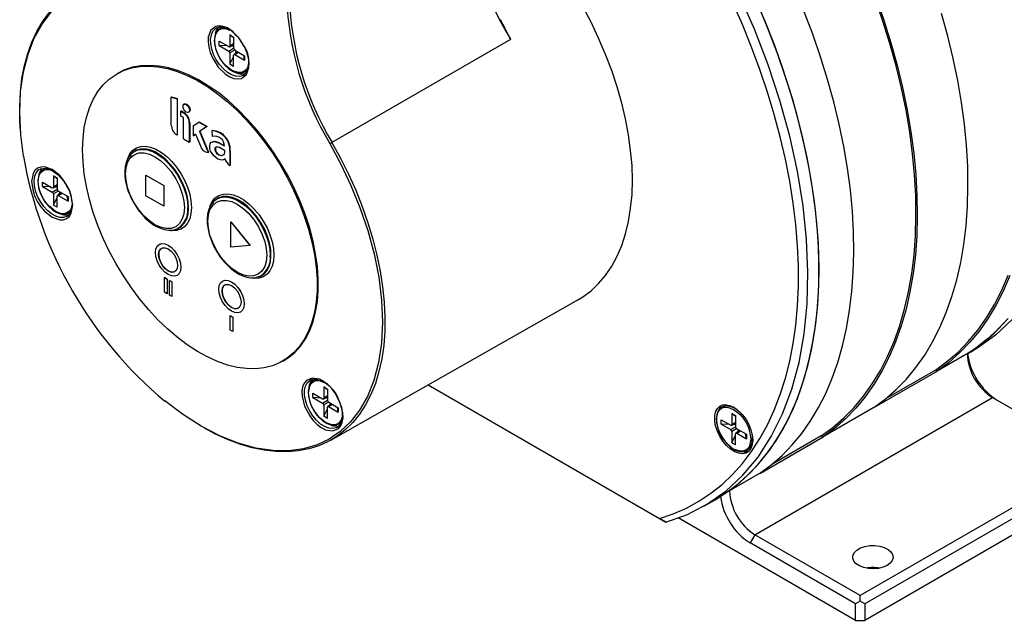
# Model space of a CAD drawing. Header units: millimetres. Extents: x 0 to 629, y 0 to 486.
# Tile 6 of 8: x 424 to 534, y 324 to 391. Entities that reach past the tile are written whole.
import ezdxf

# ---------------------------------------------------------------- set-up
doc = ezdxf.new("R2010")
doc.units = ezdxf.units.MM
doc.header["$LTSCALE"] = 2.25

msp = doc.modelspace()

# ---------------------------------------------------------------- linework, layer by layer
for p, q in [((446.39, 389.92), (446.54, 389.99)), ((446.39, 389.92), (446.62, 389.98)), ((447.87, 389.15), (448.3, 388.9)), ((447.87, 389.15), (447.87, 387.9)), ((448.3, 388.81), (447.87, 389.15)), ((448.3, 388.9), (448.3, 387.68)), ((478.54, 389.87), (479.19, 388.64)), ((446.67, 388.45), (447.75, 387.83)), ((446.67, 387.96), (446.67, 388.45)), ((446.67, 387.96), (447.75, 387.34)), ((447.6, 387.91), (446.67, 387.96)), ((447.84, 387.82), (448.3, 388.08)), ((448.3, 388.14), (447.87, 387.9)), ((448.3, 387.88), (447.97, 387.9)), ((479.19, 388.64), (459.27, 377.15)), ((447.75, 387.34), (448.3, 387.65)), ((448.42, 387.44), (447.87, 387.13)), ((447.87, 387.13), (447.87, 385.88)), ((447.87, 385.88), (448.3, 386.71)), ((448.3, 385.63), (448.3, 386.88)), ((448.79, 387.23), (448.33, 386.96)), ((448.42, 386.95), (448.84, 387.2)), ((448.42, 386.95), (449.5, 386.33)), ((448.44, 387.43), (449.5, 386.82)), ((448.47, 387.04), (448.62, 387.33)), ((449.5, 386.33), (449.42, 386.87)), ((449.5, 386.82), (449.5, 386.33)), ((448.3, 385.63), (447.87, 385.88)), ((435.41, 384.88), (435.28, 384.8)), ((449.61, 384.84), (449.43, 384.65)), ((441.33, 382.2), (441.36, 382.22)), ((441.33, 379.08), (441.33, 382.2)), ((441.33, 382.2), (441.98, 382.01)), ((441.36, 382.22), (442.01, 382.03)), ((442.01, 382.03), (441.98, 382.01)), ((441.98, 382.01), (441.98, 377.97)), ((442.01, 382.03), (442.01, 377.99)), ((442.81, 381.44), (442.76, 381.41)), ((442.47, 380.66), (442.42, 380.63)), ((442.42, 380.06), (442.42, 380.63)), ((442.42, 380.63), (442.7, 380.46)), ((442.69, 379.91), (442.42, 380.06)), ((442.47, 380.66), (442.75, 380.49)), ((442.75, 380.49), (442.7, 380.46)), ((443.27, 380.52), (443.32, 380.55)), ((442.69, 377.54), (442.69, 379.91)), ((443.4, 379.37), (443.35, 379.34)), ((443.35, 379.34), (443.35, 377.16)), ((443.4, 379.37), (443.4, 377.19)), ((443.78, 379), (444.41, 379.42)), ((443.78, 379), (443.78, 377.89)), ((444.45, 379.44), (444.41, 379.42)), ((444.41, 379.42), (445.3, 378.91)), ((444.45, 379.44), (445.33, 378.93)), ((441.98, 377.97), (441.96, 377.98)), ((442.01, 377.99), (441.98, 377.97)), ((443.78, 377.89), (444.05, 378.08)), ((443.81, 377.91), (443.78, 377.89)), ((444.06, 378.08), (443.81, 377.91)), ((444.05, 378.08), (444.59, 376.76)), ((445.3, 378.91), (444.5, 378.38)), ((444.53, 378.4), (444.5, 378.38)), ((444.5, 378.38), (445.45, 376.04)), ((445.33, 378.93), (444.53, 378.4)), ((444.53, 378.4), (445.48, 376.06)), ((445.33, 378.93), (445.3, 378.91)), ((445.95, 378.49), (445.92, 378.47)), ((445.94, 377.81), (445.92, 378.47)), ((442.69, 377.54), (443.35, 377.16)), ((443.4, 377.19), (443.35, 377.16)), ((446.65, 377.12), (446.62, 377.1)), ((447.28, 376.72), (446.62, 377.1)), ((446.65, 377.12), (447.28, 376.76)), ((436.76, 375.58), (436.89, 375.8)), ((437, 375.99), (436.94, 375.93)), ((445.48, 376.06), (445.45, 376.04)), ((446.71, 376.6), (447.28, 376.27)), ((447.28, 376.27), (447.28, 376.04)), ((447.92, 376.19), (447.88, 376.17)), ((447.88, 376.17), (447.88, 374.57)), ((447.92, 376.19), (447.92, 374.59)), ((447.92, 374.59), (447.88, 374.57)), ((438.52, 373.5), (438.51, 373.49)), ((438.51, 371.18), (438.51, 373.49)), ((438.51, 373.49), (440.51, 372.34)), ((438.52, 373.5), (440.52, 372.34)), ((426.99, 372.73), (428.07, 372.1)), ((426.99, 372.24), (426.99, 372.73)), ((428.19, 373.42), (428.62, 373.18)), ((428.19, 373.42), (428.19, 372.17)), ((428.62, 373.08), (428.19, 373.42)), ((428.62, 372.42), (428.19, 372.17)), ((428.62, 373.18), (428.62, 371.95)), ((426.99, 372.24), (428.07, 371.61)), ((427.92, 372.19), (426.99, 372.24)), ((428.07, 371.61), (428.62, 371.93)), ((428.16, 372.1), (428.62, 372.36)), ((428.74, 371.72), (428.19, 371.41)), ((428.19, 371.41), (428.19, 370.16)), ((428.62, 372.16), (428.29, 372.17)), ((429.11, 371.5), (428.65, 371.24)), ((428.74, 371.23), (429.16, 371.48)), ((428.76, 371.71), (429.82, 371.1)), ((428.79, 371.32), (428.94, 371.61)), ((440.51, 372.34), (440.51, 370.03)), ((440.52, 372.34), (440.51, 372.34)), ((440.52, 372.34), (440.52, 370.03)), ((428.19, 370.16), (428.62, 370.99)), ((428.62, 369.91), (428.62, 371.16)), ((428.74, 371.23), (429.82, 370.61)), ((429.82, 370.61), (429.74, 371.14)), ((429.82, 371.1), (429.82, 370.61)), ((440.51, 370.03), (438.51, 371.18)), ((445.95, 370.27), (446.08, 370.49)), ((446.19, 370.68), (446.13, 370.62)), ((428.62, 369.91), (428.19, 370.16)), ((430.21, 369.59), (430.11, 369.48)), ((440.51, 370.03), (440.52, 370.03)), ((448, 368.28), (450.13, 365.64)), ((448, 368.28), (450.12, 365.64)), ((448, 365.45), (448, 368.28)), ((448, 368.28), (448, 368.28)), ((441.84, 367.44), (441.7, 367.41)), ((441.84, 367.44), (441.92, 367.47)), ((441.92, 367.47), (442.01, 367.5)), ((440, 365.78), (439.99, 365.77)), ((450.12, 365.64), (448, 365.45)), ((450.13, 365.64), (450.12, 365.64)), ((440.59, 362.08), (440.58, 362.07)), ((440.87, 361.91), (440.58, 362.07)), ((440.58, 360.44), (440.58, 362.07)), ((440.59, 362.08), (440.87, 361.91)), ((440.87, 361.91), (440.87, 360.28)), ((440.87, 361.91), (440.87, 361.91)), ((440.87, 361.91), (440.87, 360.27)), ((441.14, 361.76), (441.13, 361.75)), ((441.13, 360.12), (441.13, 361.75)), ((441.41, 361.59), (441.13, 361.75)), ((441.14, 361.76), (441.42, 361.59)), ((441.41, 361.59), (441.41, 359.96)), ((441.41, 361.59), (441.42, 361.59)), ((441.42, 361.59), (441.42, 359.96)), ((441.99, 362.31), (442, 362.31)), ((447.07, 361.69), (447.06, 361.69)), ((451.03, 362.14), (450.89, 362.1)), ((451.03, 362.14), (451.11, 362.16)), ((451.11, 362.16), (451.2, 362.2)), ((440.87, 360.27), (440.58, 360.44)), ((440.87, 360.28), (440.87, 360.27)), ((441.41, 359.96), (441.13, 360.12)), ((441.42, 359.96), (441.41, 359.96)), ((459.15, 343.95), (486.7, 359.58)), ((449.06, 358.23), (449.07, 358.23)), ((447.92, 357.84), (448.21, 357.67)), ((447.92, 356.2), (447.92, 357.84)), ((447.92, 357.84), (448.2, 357.67)), ((447.92, 357.84), (447.92, 357.84)), ((448.2, 357.67), (448.2, 356.04)), ((448.21, 357.67), (448.2, 357.67)), ((448.21, 357.67), (448.21, 356.04)), ((448.2, 356.04), (447.92, 356.2)), ((448.2, 356.04), (448.21, 356.04)), ((530.67, 353.9), (526.78, 351.65)), ((530.18, 353.56), (530.82, 353.93)), ((453.78, 352.76), (453.91, 352.83)), ((519.79, 347.62), (526.78, 351.65)), ((526.59, 351.76), (521.08, 348.58)), ((526.59, 351.76), (526.78, 351.65)), ((456.86, 350.65), (457.15, 350.72)), ((456.86, 350.65), (456.98, 350.71)), ((458.35, 349.88), (458.77, 349.63)), ((458.35, 349.88), (458.35, 348.63)), ((458.77, 349.54), (458.35, 349.88)), ((458.77, 349.63), (458.77, 348.41)), ((470, 350.1), (495.82, 335.19)), ((470, 350.1), (496.53, 334.78)), ((457.14, 349.18), (458.23, 348.56)), ((457.14, 348.69), (457.14, 349.18)), ((457.14, 348.69), (458.23, 348.07)), ((458.07, 348.64), (457.14, 348.69)), ((458.23, 348.07), (458.77, 348.38)), ((458.31, 348.55), (458.77, 348.81)), ((458.77, 348.87), (458.35, 348.63)), ((458.77, 348.61), (458.45, 348.63)), ((506.45, 333.39), (532.96, 348.69)), ((532.96, 348.69), (544.72, 341.91)), ((458.89, 348.17), (458.35, 347.86)), ((458.35, 347.86), (458.35, 346.61)), ((458.35, 346.61), (458.77, 347.44)), ((458.77, 346.36), (458.77, 347.61)), ((459.27, 347.96), (458.81, 347.69)), ((458.89, 347.68), (459.32, 347.93)), ((458.89, 347.68), (459.97, 347.06)), ((458.91, 348.16), (459.97, 347.55)), ((458.94, 347.77), (459.09, 348.06)), ((459.97, 347.06), (459.89, 347.6)), ((459.97, 347.55), (459.97, 347.06)), ((504.47, 347.35), (504.21, 347.5)), ((519.71, 347.57), (514.05, 344.3)), ((458.77, 346.36), (458.35, 346.61)), ((502.67, 346.22), (503.75, 345.6)), ((502.67, 345.73), (502.67, 346.22)), ((503.87, 346.92), (504.3, 346.67)), ((503.87, 346.92), (503.87, 345.67)), ((504.3, 346.58), (503.87, 346.92)), ((504.3, 346.67), (504.3, 345.45)), ((460.02, 345.47), (459.9, 345.38)), ((502.67, 345.73), (503.75, 345.11)), ((503.6, 345.69), (502.67, 345.73)), ((503.75, 345.11), (504.3, 345.42)), ((503.84, 345.59), (504.3, 345.86)), ((504.3, 345.91), (503.87, 345.67)), ((504.42, 345.22), (503.87, 344.9)), ((504.3, 345.65), (503.97, 345.67)), ((504.79, 345), (504.33, 344.73)), ((504.42, 344.73), (504.84, 344.97)), ((504.44, 345.2), (505.5, 344.59)), ((504.47, 344.81), (504.61, 345.1)), ((503.87, 344.9), (503.87, 343.65)), ((503.87, 343.65), (504.3, 344.48)), ((504.3, 343.41), (504.3, 344.66)), ((504.42, 344.73), (505.5, 344.1)), ((505.5, 344.1), (505.42, 344.64)), ((505.5, 344.59), (505.5, 344.1)), ((506.17, 344.1), (506.17, 344.4)), ((507.06, 340.27), (514.05, 344.31)), ((513.86, 344.41), (508.35, 341.23)), ((513.86, 344.41), (514.05, 344.3)), ((504.3, 343.41), (503.87, 343.65)), ((544.72, 341.91), (518.2, 326.6)), ((545.25, 340.99), (518.73, 325.68)), ((506.98, 340.22), (503.09, 337.98)), ((545.25, 339.15), (518.73, 323.84)), ((500.77, 336.58), (502.01, 337.3)), ((496.53, 334.78), (495.82, 335.19)), ((517.67, 323.84), (497.88, 335.27)), ((506.45, 333.39), (505.92, 332.47)), ((518.2, 326.6), (506.45, 333.39)), ((517.67, 325.68), (505.92, 332.47)), ((518.2, 325.99), (518.2, 326.6)), ((518.2, 325.99), (517.67, 325.68)), ((517.67, 323.84), (517.67, 325.68)), ((518.73, 325.68), (518.2, 325.99)), ((518.73, 325.68), (518.73, 323.84)), ((517.67, 323.84), (518.73, 323.84))]:
    msp.add_line(p, q)
at = {"flags": 128}
for points in [[(424.52, 378.41), (424.45, 379.53), (424.43, 381.17), (424.51, 382.75), (424.68, 384.26), (424.96, 385.71), (425.32, 387.07), (425.78, 388.34), (426.33, 389.52), (426.97, 390.6), (427.69, 391.58), (428.49, 392.45), (429.38, 393.21), (430.33, 393.85)], [(424.85, 375.6), (424.54, 377.99), (424.43, 380.47), (424.53, 382.81), (424.85, 385.01), (425.36, 387), (426.06, 388.78), (426.93, 390.35), (427.94, 391.66), (429.06, 392.74), (430.29, 393.6)], [(496.53, 334.78), (498.93, 335.65), (501.17, 336.82), (503.23, 338.28), (505.11, 340.03), (506.8, 342.05), (508.27, 344.33), (509.53, 346.86), (510.57, 349.63), (511.37, 352.61), (511.94, 355.78), (512.28, 359.14), (512.37, 362.66), (512.22, 366.31), (511.83, 370.07), (511.2, 373.93), (510.34, 377.85), (509.25, 381.82), (507.93, 385.81), (506.41, 389.79), (504.67, 393.75)], [(519.97, 393.29), (520.84, 390.77), (521.63, 388.25), (522.32, 385.75), (522.92, 383.26), (523.43, 380.79), (523.85, 378.34), (524.17, 375.94), (524.4, 373.57), (524.53, 371.24), (524.57, 368.97), (524.51, 366.75), (524.35, 364.59), (524.1, 362.51), (523.75, 360.49), (523.31, 358.55), (522.77, 356.69), (522.15, 354.92), (521.43, 353.23), (520.62, 351.65), (519.73, 350.16), (518.75, 348.77), (517.7, 347.49), (516.56, 346.31), (515.34, 345.25), (514.05, 344.3), (514.05, 344.3)], [(486.7, 359.58), (487.25, 359.92), (488.18, 360.61), (489.02, 361.41), (489.79, 362.32), (490.48, 363.33), (491.08, 364.45), (491.6, 365.66), (492.02, 366.96), (492.35, 368.34), (492.59, 369.8), (492.74, 371.33), (492.78, 372.92), (492.74, 374.56), (492.59, 376.26), (492.35, 377.99), (492.02, 379.76), (491.6, 381.54), (491.08, 383.35), (490.48, 385.16), (489.79, 386.97), (489.02, 388.77), (488.18, 390.55), (487.25, 392.3)], [(495.82, 335.19), (497.35, 335.71), (498.81, 336.36), (500.2, 337.12), (501.53, 338.01), (502.78, 339.01), (503.96, 340.12), (505.05, 341.35), (506.07, 342.68), (507, 344.12), (507.85, 345.66), (508.61, 347.29), (509.27, 349.02), (509.85, 350.84), (510.33, 352.74), (510.71, 354.72), (511, 356.78), (511.2, 358.91), (511.3, 361.1), (511.3, 363.35), (511.2, 365.65), (511.01, 368), (510.72, 370.39), (510.33, 372.82), (509.85, 375.28), (509.28, 377.76), (508.61, 380.26), (507.85, 382.77), (507.01, 385.28), (506.08, 387.79), (505.06, 390.3), (503.96, 392.79)], [(502.01, 337.3), (502.19, 337.4), (503.53, 338.28), (504.8, 339.27), (505.99, 340.37), (507.11, 341.59), (508.14, 342.91), (509.09, 344.34), (509.96, 345.87), (510.74, 347.5), (511.42, 349.22), (512.02, 351.03), (512.52, 352.93), (512.93, 354.9), (513.24, 356.96), (513.46, 359.08), (513.58, 361.27), (513.6, 363.51), (513.53, 365.82), (513.36, 368.17), (513.09, 370.56), (512.73, 372.99), (512.28, 375.46), (511.73, 377.94), (511.08, 380.45), (510.35, 382.97), (509.53, 385.5), (508.62, 388.03), (507.63, 390.55), (506.55, 393.06)], [(513.86, 344.41), (515.15, 345.35), (516.37, 346.41), (517.51, 347.57), (518.57, 348.84), (519.55, 350.22), (520.45, 351.7), (521.25, 353.28), (521.98, 354.95), (522.61, 356.72), (523.14, 358.57), (523.59, 360.5), (523.94, 362.51), (524.2, 364.59), (524.36, 366.74), (524.42, 368.95), (524.39, 371.21), (524.27, 373.53), (524.04, 375.89), (523.72, 378.3), (523.31, 380.73), (522.81, 383.2), (522.21, 385.68), (521.52, 388.18), (520.74, 390.69), (519.88, 393.21)], [(503.09, 337.98), (504.38, 338.92), (505.6, 339.99), (506.74, 341.16), (507.79, 342.44), (508.77, 343.83), (509.66, 345.32), (510.47, 346.91), (511.19, 348.59), (511.81, 350.36), (512.35, 352.22), (512.79, 354.16), (513.14, 356.18), (513.39, 358.27), (513.54, 360.42), (513.61, 362.64), (513.57, 364.91), (513.44, 367.24), (513.21, 369.61), (512.89, 372.02), (512.47, 374.46), (511.96, 376.93), (511.36, 379.42), (510.67, 381.93), (509.88, 384.44), (509.01, 386.96), (508.06, 389.48), (507.02, 391.99)], [(506.98, 340.22), (508.27, 341.17), (509.49, 342.23), (510.62, 343.41), (511.68, 344.69), (512.66, 346.08), (513.55, 347.57), (514.36, 349.15), (515.07, 350.84), (515.7, 352.61), (516.24, 354.47), (516.68, 356.41), (517.02, 358.42), (517.28, 360.51), (517.43, 362.67), (517.49, 364.89), (517.46, 367.16), (517.33, 369.48), (517.1, 371.85), (516.78, 374.26), (516.36, 376.7), (515.85, 379.17), (515.25, 381.67), (514.55, 384.17), (513.77, 386.69), (512.9, 389.21), (511.95, 391.72)], [(519.71, 347.57), (521, 348.52), (522.21, 349.58), (523.35, 350.75), (524.41, 352.04), (525.39, 353.42), (526.28, 354.91), (527.09, 356.5), (527.8, 358.18), (528.43, 359.96), (528.96, 361.81), (529.41, 363.75), (529.75, 365.77), (530.01, 367.86), (530.16, 370.02), (530.22, 372.23), (530.19, 374.51), (530.06, 376.83), (529.83, 379.2), (529.51, 381.61), (529.09, 384.05), (528.58, 386.52), (527.98, 389.01), (527.28, 391.52)], [(448.88, 388.82), (448.07, 389.61), (447.6, 389.91), (447.14, 390.09), (446.7, 390.15), (446.31, 390.08), (445.75, 389.66), (445.46, 388.88), (445.44, 388.36), (445.52, 387.78), (445.68, 387.18), (445.94, 386.58), (446.59, 385.55)], [(447.26, 389.97), (446.85, 389.91), (446.64, 389.75)], [(478.58, 389.89), (478.34, 390.32), (478.08, 390.84)], [(449.43, 384.65), (449.32, 384.59), (448.95, 384.49), (448.52, 384.52), (448.06, 384.68), (447.6, 384.96), (447.15, 385.34), (446.73, 385.82), (446.36, 386.36), (446.07, 386.95), (445.86, 387.55), (445.74, 388.14), (445.72, 388.68), (445.81, 389.16), (445.99, 389.56), (446.26, 389.84), (446.39, 389.92)], [(446.34, 389.39), (446.25, 389.22), (446.15, 388.7), (446.18, 388.12), (446.32, 387.5), (446.57, 386.88), (446.92, 386.29), (447.33, 385.77), (447.78, 385.35), (448.25, 385.06), (448.74, 384.89), (449.34, 384.9), (449.64, 385.05), (449.85, 385.27)], [(446.17, 388.5), (446.31, 389.23), (446.49, 389.53), (446.73, 389.74), (447.03, 389.85), (447.38, 389.85), (447.86, 389.68)], [(446.64, 389.75), (446.48, 389.63), (446.34, 389.39)], [(449.96, 386.07), (449.87, 385.55), (449.69, 385.25), (449.44, 385.04), (449.14, 384.93), (448.79, 384.93), (448.09, 385.18), (447.38, 385.74), (447.04, 386.15), (446.73, 386.61), (446.49, 387.1), (446.31, 387.6), (446.17, 388.5)], [(446.59, 385.55), (447.4, 384.76), (447.86, 384.47), (448.33, 384.29), (448.76, 384.23), (449.16, 384.29), (449.72, 384.72), (450, 385.49), (450.02, 386.02), (449.95, 386.59), (449.78, 387.19), (449.53, 387.79), (448.88, 388.82)], [(431.45, 376.33), (431.5, 377.6), (431.64, 378.81), (431.88, 379.94), (432.22, 380.99), (432.64, 381.94), (433.16, 382.81), (433.75, 383.56), (434.43, 384.21), (435.18, 384.74), (436, 385.16), (436.89, 385.45), (437.83, 385.62), (438.82, 385.67), (439.85, 385.59), (440.92, 385.38), (442.01, 385.06), (443.13, 384.61), (444.25, 384.04), (445.38, 383.37), (446.5, 382.58), (447.6, 381.69), (448.68, 380.71), (449.73, 379.64), (450.75, 378.49), (451.71, 377.26), (452.63, 375.98), (453.48, 374.64), (454.27, 373.25), (454.98, 371.84), (455.62, 370.4), (456.18, 368.94), (456.64, 367.49), (457.02, 366.05), (457.31, 364.63), (457.5, 363.24), (457.6, 361.88), (457.6, 360.58), (457.5, 359.35), (457.31, 358.18), (457.02, 357.09), (456.64, 356.08), (456.18, 355.17), (455.62, 354.36), (454.98, 353.66), (454.27, 353.07), (453.48, 352.59), (452.63, 352.24), (451.71, 352.01), (450.75, 351.9), (449.73, 351.92), (448.68, 352.06), (447.6, 352.32), (446.5, 352.71), (445.38, 353.22), (444.25, 353.84), (443.13, 354.57), (442.01, 355.41), (440.92, 356.35), (439.85, 357.37), (438.82, 358.49), (437.83, 359.68), (436.89, 360.93), (436, 362.25), (435.18, 363.61), (434.43, 365.01), (433.75, 366.44), (433.16, 367.89), (432.64, 369.34), (432.22, 370.79), (431.88, 372.22), (431.64, 373.63), (431.5, 375), (431.45, 376.33)], [(453.91, 352.83), (454.4, 353.14), (455.11, 353.73), (455.75, 354.44), (456.31, 355.25), (456.78, 356.16), (457.16, 357.16), (457.44, 358.25), (457.64, 359.42), (457.73, 360.66), (457.73, 361.96), (457.64, 363.31), (457.44, 364.7), (457.16, 366.13), (456.78, 367.57), (456.31, 369.02), (455.75, 370.47), (455.11, 371.91), (454.4, 373.33), (453.61, 374.71), (452.76, 376.05), (451.84, 377.34), (450.88, 378.56), (449.86, 379.71), (448.81, 380.79), (447.73, 381.77), (446.63, 382.66), (445.51, 383.44), (444.38, 384.12), (443.26, 384.68), (442.15, 385.13), (441.05, 385.46), (439.98, 385.66), (438.95, 385.74), (437.96, 385.7), (437.02, 385.53), (436.14, 385.23), (435.41, 384.88)], [(449.64, 384.83), (449.63, 384.82), (449.43, 384.65)], [(442.65, 381.17), (442.68, 381.32), (442.76, 381.41), (442.87, 381.43), (443.01, 381.39), (443.15, 381.27), (443.27, 381.11), (443.35, 380.93), (443.38, 380.75), (443.35, 380.61), (443.27, 380.52), (443.15, 380.49), (443.01, 380.54), (442.87, 380.66), (442.76, 380.81), (442.68, 381), (442.65, 381.17)], [(442.81, 381.44), (442.92, 381.46), (443.06, 381.41), (443.2, 381.3), (443.32, 381.14), (443.4, 380.96), (443.43, 380.78), (443.4, 380.64), (443.32, 380.55), (443.32, 380.55)], [(459.03, 377.01), (460.26, 374.73), (461.39, 372.35), (462.39, 369.88), (463.27, 367.31), (463.97, 364.71), (464.48, 362.13), (464.8, 359.57), (464.9, 357.11), (464.78, 354.76), (464.46, 352.59), (463.93, 350.6), (463.22, 348.82), (462.34, 347.29), (461.32, 345.98), (460.18, 344.9), (458.95, 344.06), (457.6, 343.42), (456.11, 342.98), (454.45, 342.76), (452.68, 342.78), (450.79, 343.05), (448.8, 343.6), (446.75, 344.41), (444.66, 345.49), (442.58, 346.82), (440.61, 348.31)], [(447.3, 375.35), (447.16, 375.21), (446.98, 375.16), (446.53, 375.28), (446.08, 375.65), (445.72, 376.19), (445.64, 376.48), (445.63, 376.76), (445.68, 376.99), (445.79, 377.16), (445.82, 377.17)], [(445.89, 377.19), (446.16, 377.25), (446.62, 377.1)], [(445.93, 377.21), (446.2, 377.28), (446.65, 377.12)], [(459.27, 377.15), (460.23, 375.4), (461.11, 373.62), (461.92, 371.82), (462.64, 370.01), (463.28, 368.19), (463.83, 366.37), (464.29, 364.57), (464.65, 362.79), (464.92, 361.04), (465.1, 359.32), (465.17, 357.65), (465.15, 356.04), (465.04, 354.48), (464.82, 353), (464.51, 351.59), (464.11, 350.26), (463.61, 349.03), (463.02, 347.89), (462.35, 346.85), (461.59, 345.91), (460.75, 345.09), (459.84, 344.38), (459.15, 343.95)], [(436.71, 375.67), (436.53, 375.42), (436.33, 374.98), (436.2, 374.47), (436.15, 373.93), (436.17, 373.35), (436.25, 372.77), (436.38, 372.21), (436.55, 371.68), (436.7, 371.29), (436.9, 370.86), (437.15, 370.4)], [(436.24, 373.66), (436.29, 374.34), (436.47, 374.92), (436.77, 375.42), (437.2, 375.78), (437.72, 375.97), (438.31, 375.99), (438.9, 375.84), (439.52, 375.55), (440.13, 375.13), (440.73, 374.59), (441.32, 373.9), (441.84, 373.1), (442.27, 372.25), (442.57, 371.4), (442.74, 370.61), (442.8, 369.87)], [(436.44, 375.25), (436.48, 375.37), (436.72, 375.87), (437.05, 376.27), (437.46, 376.54), (437.94, 376.7), (438.47, 376.72), (439.04, 376.62), (439.63, 376.39), (440.24, 376.04), (440.83, 375.58), (441.41, 375.02), (441.94, 374.39), (442.41, 373.68), (442.82, 372.93), (443.15, 372.16), (443.4, 371.38), (443.54, 370.62), (443.59, 369.89), (443.54, 369.23), (443.4, 368.64), (443.15, 368.14), (442.82, 367.74), (442.41, 367.47), (441.94, 367.31), (441.41, 367.29), (441.28, 367.3)], [(436.73, 375.7), (436.8, 375.79), (436.94, 375.93)], [(436.94, 375.93), (437.17, 376.11), (437.62, 376.31), (438.12, 376.37), (438.67, 376.31), (439.25, 376.12), (439.84, 375.81), (440.43, 375.38), (441, 374.85), (441.53, 374.24), (442, 373.56), (442.41, 372.83), (442.74, 372.07), (442.99, 371.31), (443.14, 370.56), (443.19, 369.85)], [(442.01, 367.5), (442.1, 367.54), (442.5, 367.79), (442.82, 368.16), (443.06, 368.63), (443.22, 369.19), (443.27, 369.82), (443.23, 370.51), (443.1, 371.23), (442.88, 371.98), (442.57, 372.72), (442.18, 373.45), (441.73, 374.12), (441.23, 374.74), (440.68, 375.29), (440.11, 375.73), (439.54, 376.08), (438.96, 376.31), (438.41, 376.42), (437.9, 376.41), (437.44, 376.27), (437.04, 376.02), (437.02, 376.01)], [(447.28, 376.04), (447.25, 375.87), (447.18, 375.75), (446.94, 375.66), (446.63, 375.75), (446.47, 375.86), (446.34, 376.02), (446.27, 376.16), (446.23, 376.29), (446.22, 376.42), (446.25, 376.52), (446.33, 376.61), (446.44, 376.65), (446.57, 376.65), (446.71, 376.6)], [(446.41, 376.65), (446.36, 376.63), (446.29, 376.54), (446.26, 376.44), (446.27, 376.31), (446.3, 376.18), (446.37, 376.04), (446.51, 375.88), (446.66, 375.77), (446.98, 375.68), (447.18, 375.75)], [(447.33, 375.37), (447.2, 375.23), (447.16, 375.22)], [(430.35, 370.14), (430.18, 371.21), (429.97, 371.81), (429.67, 372.4), (429.31, 372.95), (428.9, 373.44), (428.05, 374.11), (427.21, 374.41), (426.79, 374.4), (426.43, 374.27), (426.13, 374.02), (425.92, 373.67), (425.76, 372.79)], [(429.75, 368.93), (429.7, 368.9), (429.33, 368.78), (428.91, 368.78), (428.46, 368.92), (427.99, 369.18), (427.54, 369.55), (427.11, 370.01), (426.74, 370.55), (426.43, 371.13), (426.2, 371.73), (426.07, 372.32), (426.04, 372.87), (426.11, 373.37), (426.27, 373.77), (426.52, 374.08), (426.68, 374.18)], [(426.66, 373.67), (426.57, 373.49), (426.47, 372.98), (426.49, 372.39), (426.64, 371.78), (426.89, 371.15), (427.23, 370.57), (427.65, 370.05), (428.1, 369.63), (428.57, 369.33), (429.06, 369.16), (429.66, 369.18), (429.96, 369.33), (430.17, 369.54)], [(426.49, 372.77), (426.62, 373.51), (426.8, 373.81), (427.05, 374.01), (427.35, 374.12), (427.7, 374.13), (428.16, 373.97)], [(426.96, 374.03), (426.79, 373.9), (426.66, 373.67)], [(426.71, 374.2), (427.35, 374.29), (428.07, 374.03), (428.74, 373.53), (429.33, 372.87), (429.69, 372.27)], [(427.51, 374.24), (427.17, 374.19), (426.96, 374.03)], [(442.8, 369.87), (442.74, 369.19), (442.57, 368.61), (442.27, 368.1), (441.84, 367.74), (441.32, 367.55), (440.73, 367.54), (440.13, 367.68), (439.52, 367.97), (438.9, 368.39), (438.31, 368.94), (437.72, 369.63), (437.2, 370.42), (436.77, 371.28), (436.47, 372.13), (436.29, 372.92), (436.24, 373.66)], [(425.76, 372.79), (425.92, 371.72), (426.13, 371.12), (426.43, 370.53), (426.79, 369.98), (427.21, 369.49), (428.05, 368.81), (428.9, 368.51), (429.31, 368.52), (429.67, 368.65), (429.97, 368.9), (430.18, 369.26), (430.35, 370.14)], [(430.27, 370.3), (430.19, 369.82), (430.01, 369.53), (429.76, 369.32), (429.46, 369.21), (429.11, 369.2), (428.41, 369.46), (427.7, 370.02), (427.35, 370.42), (427.05, 370.88), (426.8, 371.38), (426.62, 371.88), (426.49, 372.77)], [(445.63, 369.95), (445.67, 370.07), (445.91, 370.57), (446.24, 370.96), (446.65, 371.24), (447.13, 371.39), (447.66, 371.41), (448.23, 371.31), (448.83, 371.08), (449.43, 370.73), (450.03, 370.27), (450.6, 369.72), (451.13, 369.08), (451.61, 368.38), (452.02, 367.63), (452.35, 366.85), (452.59, 366.07), (452.74, 365.31), (452.79, 364.59), (452.74, 363.92), (452.59, 363.33), (452.35, 362.83), (452.02, 362.44), (451.61, 362.16), (451.13, 362.01), (450.6, 361.98), (450.47, 361.99)], [(430.27, 370.44), (430.27, 369.92), (430.17, 369.55)], [(437.15, 370.4), (437.58, 369.73), (437.76, 369.48), (438.09, 369.09), (438.44, 368.71), (438.83, 368.36), (439.25, 368.04), (439.69, 367.78), (440.13, 367.57), (440.58, 367.43), (441.02, 367.35), (441.46, 367.36), (441.68, 367.41)], [(445.91, 370.37), (445.73, 370.12), (445.52, 369.67), (445.4, 369.16), (445.34, 368.62), (445.36, 368.05), (445.44, 367.46), (445.57, 366.9), (445.74, 366.38), (445.89, 365.99), (446.09, 365.55), (446.34, 365.09)], [(445.43, 368.35), (445.49, 369.03), (445.66, 369.61), (445.96, 370.12), (446.39, 370.48), (446.92, 370.67), (447.5, 370.68), (448.1, 370.54), (448.71, 370.25), (449.33, 369.83), (449.92, 369.28), (450.51, 368.59), (451.03, 367.8), (451.46, 366.95), (451.76, 366.09), (451.94, 365.31), (451.99, 364.56)], [(445.92, 370.4), (445.99, 370.49), (446.13, 370.62)], [(446.13, 370.62), (446.37, 370.8), (446.81, 371), (447.32, 371.07), (447.86, 371), (448.44, 370.81), (449.04, 370.5), (449.62, 370.07), (450.19, 369.55), (450.72, 368.93), (451.19, 368.25), (451.6, 367.52), (451.94, 366.76), (452.18, 366), (452.33, 365.25), (452.38, 364.54)], [(451.2, 362.2), (451.29, 362.23), (451.69, 362.49), (452.02, 362.85), (452.26, 363.32), (452.41, 363.88), (452.46, 364.51), (452.43, 365.2), (452.29, 365.93), (452.07, 366.67), (451.76, 367.42), (451.38, 368.14), (450.92, 368.82), (450.42, 369.44), (449.88, 369.98), (449.31, 370.43), (448.73, 370.77), (448.16, 371), (447.61, 371.12), (447.09, 371.1), (446.63, 370.97), (446.23, 370.71), (446.21, 370.7)], [(430.14, 369.44), (430.11, 369.35), (429.75, 368.93)], [(430.16, 369.42), (429.99, 369.14), (429.75, 368.93)], [(451.99, 364.56), (451.94, 363.88), (451.76, 363.3), (451.46, 362.8), (451.03, 362.44), (450.51, 362.25), (449.92, 362.23), (449.33, 362.38), (448.71, 362.67), (448.1, 363.09), (447.5, 363.63), (446.92, 364.32), (446.39, 365.12), (445.96, 365.97), (445.66, 366.82), (445.49, 367.61), (445.43, 368.35)], [(439.58, 364.86), (439.62, 365.25), (439.77, 365.56), (439.99, 365.77), (440.28, 365.86), (440.62, 365.83), (440.99, 365.67), (441.36, 365.41), (441.7, 365.05), (441.99, 364.62), (442.21, 364.15), (442.36, 363.67), (442.4, 363.22), (442.36, 362.83), (442.21, 362.52), (441.99, 362.31), (441.7, 362.22), (441.36, 362.25), (440.99, 362.41), (440.62, 362.67), (440.28, 363.03), (439.99, 363.46), (439.77, 363.93), (439.62, 364.41), (439.58, 364.86)], [(440, 365.78), (440.29, 365.87), (440.63, 365.83), (441, 365.68), (441.36, 365.41), (441.7, 365.05), (442, 364.62), (442.22, 364.15), (442.36, 363.68), (442.41, 363.23), (442.36, 362.83), (442.22, 362.52), (442, 362.31), (442, 362.31)], [(439.93, 364.65), (439.98, 365), (440.13, 365.25), (440.37, 365.39), (440.66, 365.39), (440.99, 365.26), (441.32, 365.01), (441.61, 364.67), (441.85, 364.26), (442, 363.84), (442.05, 363.43), (442, 363.08), (441.85, 362.82), (441.61, 362.69), (441.32, 362.69), (440.99, 362.81), (440.66, 363.06), (440.37, 363.41), (440.13, 363.81), (439.98, 364.24), (439.93, 364.65)], [(446.34, 365.09), (446.77, 364.43), (446.96, 364.17), (447.28, 363.78), (447.64, 363.41), (448.03, 363.05), (448.44, 362.74), (448.88, 362.47), (449.32, 362.26), (449.77, 362.12), (450.21, 362.05), (450.65, 362.06), (450.87, 362.11)], [(439.94, 364.66), (440, 364.25), (440.15, 363.82), (440.38, 363.42), (440.68, 363.07), (441, 362.82), (441.33, 362.69), (441.63, 362.7), (441.75, 362.75)], [(446.65, 360.77), (446.7, 361.17), (446.84, 361.48), (447.06, 361.69), (447.35, 361.78), (447.7, 361.75), (448.06, 361.59), (448.43, 361.32), (448.77, 360.96), (449.06, 360.53), (449.29, 360.07), (449.43, 359.59), (449.48, 359.14), (449.43, 358.75), (449.29, 358.43), (449.06, 358.23), (448.77, 358.13), (448.43, 358.17), (448.06, 358.32), (447.7, 358.59), (447.35, 358.95), (447.06, 359.38), (446.84, 359.85), (446.7, 360.32), (446.65, 360.77)], [(447.07, 361.69), (447.36, 361.78), (447.7, 361.75), (448.07, 361.59), (448.43, 361.33), (448.77, 360.97), (449.07, 360.54), (449.29, 360.07), (449.43, 359.6), (449.48, 359.14), (449.43, 358.75), (449.29, 358.44), (449.07, 358.23), (449.07, 358.23)], [(526.59, 351.76), (527.88, 352.7), (529.11, 353.76), (530.25, 354.93), (531.31, 356.21), (532.29, 357.59), (533.19, 359.08), (534, 360.67), (534.72, 362.35)], [(534.89, 362.31), (534.17, 360.62), (533.37, 359.03), (532.48, 357.53), (531.5, 356.14), (530.44, 354.85), (529.29, 353.67), (528.08, 352.6), (526.78, 351.65), (526.78, 351.65)], [(447, 360.57), (447.05, 360.92), (447.2, 361.17), (447.44, 361.31), (447.73, 361.31), (448.06, 361.18), (448.39, 360.93), (448.68, 360.59), (448.92, 360.18), (449.07, 359.75), (449.12, 359.34), (449.07, 359), (448.92, 358.74), (448.68, 358.61), (448.39, 358.6), (448.06, 358.73), (447.73, 358.98), (447.44, 359.33), (447.2, 359.73), (447.05, 360.16), (447, 360.57)], [(447.01, 360.58), (447.07, 360.17), (447.22, 359.74), (447.45, 359.33), (447.75, 358.99), (448.08, 358.74), (448.4, 358.61), (448.7, 358.61), (448.83, 358.67)], [(534.69, 357.51), (533.57, 356.29), (532.38, 355.19), (531.11, 354.2), (530.18, 353.57)], [(530.67, 353.9), (531.96, 354.84), (533.17, 355.91), (534.31, 357.08)], [(535.16, 357.38), (533.28, 355.63), (531.22, 354.17), (530.81, 353.95)], [(457.06, 350.87), (456.41, 350.6), (456.16, 350.29), (455.99, 349.88), (455.92, 349.39), (455.94, 348.84), (456.22, 347.74), (456.78, 346.66), (457.17, 346.14), (457.61, 345.7), (458.07, 345.35), (458.54, 345.1), (459.35, 344.96)], [(459.9, 345.38), (459.73, 345.3), (459.35, 345.22), (458.92, 345.27), (458.46, 345.45), (457.99, 345.74), (457.54, 346.15), (457.13, 346.64), (456.78, 347.19), (456.5, 347.78), (456.3, 348.38), (456.2, 348.96), (456.2, 349.5), (456.3, 349.97), (456.5, 350.34), (456.78, 350.61), (456.86, 350.65)], [(456.64, 349.23), (456.78, 349.96), (456.96, 350.26), (457.2, 350.47), (457.51, 350.58), (457.85, 350.58), (458.34, 350.41)], [(457.11, 350.48), (456.95, 350.36), (456.82, 350.12)], [(459.35, 344.96), (460, 345.23), (460.25, 345.54), (460.42, 345.95), (460.5, 346.44), (460.47, 346.99), (460.19, 348.09), (459.63, 349.17), (459.24, 349.69), (458.8, 350.13), (458.34, 350.48), (457.87, 350.73), (457.06, 350.87)], [(457.7, 350.7), (457.32, 350.64), (457.11, 350.48)], [(456.82, 350.12), (456.72, 349.95), (456.62, 349.43), (456.65, 348.85), (456.79, 348.23), (457.04, 347.61), (457.39, 347.02), (457.8, 346.5), (458.26, 346.08), (458.72, 345.79), (459.21, 345.62), (459.81, 345.63), (460.11, 345.78), (460.33, 346)], [(460.43, 346.79), (460.34, 346.28), (460.16, 345.98), (459.91, 345.77), (459.61, 345.66), (459.26, 345.66), (458.56, 345.91), (457.85, 346.47), (457.51, 346.88), (457.2, 347.34), (456.96, 347.83), (456.78, 348.33), (456.64, 349.23)], [(506.21, 343.94), (506.16, 343.44), (506.01, 343.02), (505.77, 342.7), (505.46, 342.5), (505.08, 342.42), (504.65, 342.47), (504.2, 342.65), (503.74, 342.94), (503.3, 343.34), (502.89, 343.82), (502.54, 344.37), (502.27, 344.95), (502.07, 345.54), (501.98, 346.11), (501.98, 346.64), (502.07, 347.1), (502.27, 347.47), (502.54, 347.74), (502.89, 347.88), (503.3, 347.89), (503.74, 347.78), (504.2, 347.54), (504.65, 347.19), (505.08, 346.75), (505.46, 346.24), (505.77, 345.67), (506.01, 345.08), (506.16, 344.49), (506.21, 343.94)], [(502.34, 347.16), (502.25, 346.99), (502.15, 346.48), (502.17, 345.89), (502.31, 345.28), (502.57, 344.66), (502.91, 344.07), (503.32, 343.55), (503.78, 343.13), (504.24, 342.83), (504.73, 342.66), (505.33, 342.67), (505.63, 342.82), (505.9, 343.09), (505.94, 343.18)], [(502.17, 346.27), (502.3, 347), (502.48, 347.3), (502.73, 347.51), (503.03, 347.62), (503.38, 347.63), (504.08, 347.37), (504.79, 346.81), (505.14, 346.4), (505.44, 345.94), (505.69, 345.45), (505.86, 344.95), (506, 344.06)], [(502.7, 347.57), (502.48, 347.4), (502.34, 347.16)], [(502.77, 347.84), (502.62, 347.68), (502.48, 347.45)], [(503.48, 347.76), (503.77, 347.7), (504.2, 347.5), (504.21, 347.5)], [(504.21, 347.5), (504.64, 347.19), (504.88, 346.97)], [(506, 344.06), (505.86, 343.32), (505.69, 343.02), (505.44, 342.82), (505.14, 342.71), (504.79, 342.7), (504.08, 342.95), (503.38, 343.51), (503.03, 343.92), (502.73, 344.38), (502.48, 344.87), (502.3, 345.38), (502.17, 346.27)], [(459.15, 343.95), (458.85, 343.79), (457.8, 343.31), (456.68, 342.96), (455.51, 342.74), (454.29, 342.64), (453.02, 342.66), (451.71, 342.81), (450.37, 343.09), (449, 343.49), (447.61, 344.01), (446.21, 344.65), (445.03, 345.28)], [(459.22, 345.59), (459.44, 345.53), (459.86, 345.5)], [(460.28, 345.89), (460.22, 345.72), (459.9, 345.38)], [(506.05, 344.95), (506.12, 344.63), (506.17, 344.1)], [(505.94, 343.18), (506.1, 343.52), (506.17, 344.1)], [(505.27, 342.63), (505.43, 342.63), (505.75, 342.68)], [(521.21, 329.97), (520.76, 329.77), (520.24, 329.64), (519.69, 329.59), (519.13, 329.62), (518.6, 329.73), (518.13, 329.91), (517.76, 330.16), (517.5, 330.45), (517.38, 330.76), (517.39, 331.09), (517.55, 331.4), (517.84, 331.68), (518.24, 331.91), (518.72, 332.08), (519.26, 332.17), (519.83, 332.18), (520.38, 332.11), (520.88, 331.96), (521.3, 331.75), (521.62, 331.48), (521.81, 331.17), (521.87, 330.85), (521.78, 330.52), (521.55, 330.23), (521.21, 329.97)]]:
    msp.add_lwpolyline(points, dxfattribs=at)
for centre, radius, start, end in [((508.6, 406.73), 34.52, 183.7136, 211.5885), ((487.95, 394.41), 33.75, 181.9024, 211.0384), ((487.99, 394.41), 33.5, 181.9217, 211.0191), ((447.57, 389.04), 1.35, 133.867, 167.5306), ((446.85, 387.91), 2.09, 34.0026, 96.3759), ((446.49, 386.74), 3.14, 23.8042, 48.1029), ((447.8, 387.88), 0.0742, 230.7967, 9.214), ((447.27, 386.25), 2.73, 328.8195, 40.0306), ((447.61, 387.12), 0.261, 2.6055, 57.3945), ((448.61, 387.69), 0.307, 182.6055, 237.3945), ((448.37, 386.9), 0.0742, 50.7967, 189.214), ((449.26, 386.22), 1.45, 251.7769, 285.1403), ((441.94, 379.27), 1.41, 2.6055, 57.3945), ((441.99, 379.3), 1.41, 2.6055, 57.3945), ((442.7, 379.14), 1.37, 182.6055, 237.3945), ((445.73, 376.32), 2.15, 355.8355, 85.0778), ((445.77, 376.34), 2.15, 355.8355, 85.0778), ((446.19, 376.75), 1.09, 358.4024, 103.5323), ((436.6, 416.42), 45.35, 299.6459, 299.9969), ((445.55, 377.02), 0.99, 195.5436, 264.3579), ((470.14, 383.56), 45.99, 189.9621, 230.0511), ((448.61, 375.73), 1.36, 196.1469, 237.7779), ((428.05, 373.23), 1.53, 138.2171, 171.4778), ((428.12, 372.16), 0.0742, 230.7967, 9.214), ((427.93, 371.39), 0.261, 2.6055, 57.3945), ((428.92, 371.97), 0.307, 182.6055, 237.3945), ((426.68, 370.3), 3.6, 2.0886, 33.1771), ((428.69, 371.17), 0.0742, 50.7967, 189.214), ((429.58, 370.39), 1.34, 251.7323, 286.2481), ((440.92, 369.54), 2.28, 293.564, 7.8246), ((440.67, 364.75), 0.729, 124.5077, 186.8045), ((450.12, 364.23), 2.28, 293.564, 7.8246), ((447.74, 360.66), 0.729, 124.5077, 186.8045), ((536.28, 353.87), 6.15, 182.6055, 237.3945), ((537.48, 354.59), 7.38, 187.6828, 237.2589), ((458.16, 349.7), 1.48, 135.0564, 174.9634), ((456.8, 347.31), 3.44, 13.6641, 84.0339), ((458.27, 348.61), 0.0742, 230.7967, 9.214), ((459.08, 348.42), 0.307, 182.6055, 237.3945), ((458.09, 347.85), 0.261, 2.6055, 57.3945), ((458.84, 347.63), 0.0742, 50.7967, 189.214), ((457.74, 346.84), 2.72, 339.4912, 28.0771), ((503.4, 346.48), 1.3, 51.8304, 122.6059), ((503.8, 345.66), 0.0742, 230.7967, 9.214), ((503.61, 344.89), 0.261, 2.6055, 57.3945), ((504.6, 345.46), 0.307, 182.6055, 237.3945), ((504.37, 344.67), 0.0742, 50.7967, 189.214), ((504.48, 344.02), 1.7, 331.4338, 2.6714), ((509.92, 338.68), 7.39, 188.0053, 237.2068), ((509.76, 338.57), 6.15, 182.6055, 237.3945), ((519.62, 325.92), 3.81, 78.6704, 101.3296)]:
    msp.add_arc(centre, radius, start, end)

doc.saveas('drawing.dxf')
